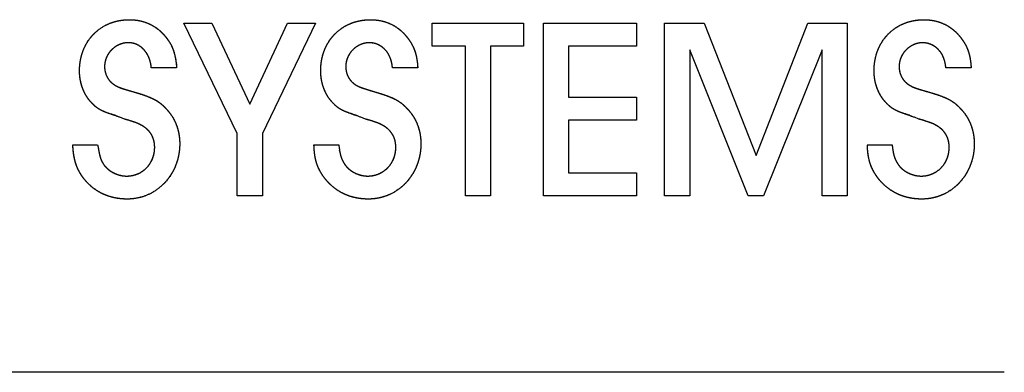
# Model space of a CAD drawing. Extents: x 214 to 2899, y -429 to 1714.
# Tile 6 of 12: x 1031 to 1052, y 580 to 587. Entities that reach past the tile are written whole.
import ezdxf

# ---------------------------------------------------------------- set-up
doc = ezdxf.new("R2010")
doc.units = 0
doc.linetypes.add('Durchgehend', pattern=[0])
doc.layers.add('KF_PASSIO_SUB_12_FRONT', color=7, linetype='Durchgehend')

# ---------------------------------------------------------------- blocks, each defined once
blk = doc.blocks.new('KF_PASSIO_SUB_12_FRONT')
at = {"layer": 'KF_PASSIO_SUB_12_FRONT'}
for p, q in [((-188.743, -298.203), (-189.883, -295.849)), ((-189.883, -295.849), (-189.283, -295.849)), ((-189.883, -295.849), (-189.283, -295.849)), ((-188.743, -298.203), (-189.883, -295.849)), ((-189.283, -295.849), (-188.473, -297.574)), ((-189.283, -295.849), (-188.473, -297.574)), ((-188.473, -297.574), (-187.675, -295.849)), ((-188.473, -297.574), (-187.675, -295.849)), ((-187.074, -295.849), (-188.209, -298.203)), ((-187.074, -295.849), (-188.209, -298.203)), ((-187.675, -295.849), (-187.074, -295.849)), ((-187.675, -295.849), (-187.074, -295.849)), ((-184.586, -296.341), (-184.586, -295.849)), ((-184.586, -295.849), (-182.641, -295.849)), ((-184.586, -295.849), (-182.641, -295.849)), ((-184.586, -296.341), (-184.586, -295.849)), ((-182.641, -295.849), (-182.641, -296.341)), ((-182.641, -295.849), (-182.641, -296.341)), ((-182.211, -299.525), (-182.211, -295.849)), ((-182.211, -295.849), (-180.229, -295.849)), ((-182.211, -295.849), (-180.229, -295.849)), ((-182.211, -299.525), (-182.211, -295.849)), ((-180.229, -295.849), (-180.229, -296.341)), ((-180.229, -295.849), (-180.229, -296.341)), ((-179.629, -299.525), (-179.629, -295.849)), ((-179.629, -295.849), (-178.786, -295.849)), ((-179.629, -295.849), (-178.786, -295.849)), ((-179.629, -299.525), (-179.629, -295.849)), ((-178.786, -295.849), (-177.679, -298.666)), ((-178.786, -295.849), (-177.679, -298.666)), ((-177.679, -298.666), (-176.578, -295.849)), ((-177.679, -298.666), (-176.578, -295.849)), ((-176.578, -295.849), (-175.735, -295.849)), ((-176.578, -295.849), (-175.735, -295.849)), ((-175.735, -295.849), (-175.735, -299.525)), ((-175.735, -295.849), (-175.735, -299.525)), ((-183.875, -296.341), (-184.586, -296.341)), ((-183.875, -296.341), (-184.586, -296.341)), ((-183.875, -299.525), (-183.875, -296.341)), ((-183.875, -299.525), (-183.875, -296.341)), ((-182.641, -296.341), (-183.341, -296.341)), ((-183.341, -296.341), (-183.341, -299.525)), ((-183.341, -296.341), (-183.341, -299.525)), ((-182.641, -296.341), (-183.341, -296.341)), ((-180.229, -296.341), (-181.676, -296.341)), ((-181.676, -296.341), (-181.676, -297.426)), ((-181.676, -296.341), (-181.676, -297.426)), ((-180.229, -296.341), (-181.676, -296.341)), ((-177.844, -299.525), (-179.094, -296.423)), ((-179.094, -296.423), (-179.094, -299.525)), ((-179.094, -296.423), (-179.094, -299.525)), ((-177.844, -299.525), (-179.094, -296.423)), ((-176.269, -296.423), (-177.519, -299.525)), ((-176.269, -296.423), (-177.519, -299.525)), ((-176.269, -299.525), (-176.269, -296.423)), ((-176.269, -299.525), (-176.269, -296.423)), ((-190.037, -296.804), (-190.577, -296.804)), ((-190.037, -296.804), (-190.577, -296.804)), ((-184.894, -296.804), (-185.434, -296.804)), ((-184.894, -296.804), (-185.434, -296.804)), ((-173.091, -296.804), (-173.631, -296.804)), ((-173.091, -296.804), (-173.631, -296.804)), ((-181.676, -297.426), (-180.229, -297.426)), ((-181.676, -297.426), (-180.229, -297.426)), ((-180.229, -297.426), (-180.229, -297.916)), ((-180.229, -297.426), (-180.229, -297.916)), ((-191.15, -297.895), (-191.249, -297.856)), ((-191.15, -297.895), (-191.249, -297.856)), ((-186.007, -297.895), (-186.106, -297.856)), ((-186.007, -297.895), (-186.106, -297.856)), ((-180.229, -297.916), (-181.676, -297.916)), ((-181.676, -297.916), (-181.676, -299.035)), ((-181.676, -297.916), (-181.676, -299.035)), ((-180.229, -297.916), (-181.676, -297.916)), ((-174.204, -297.895), (-174.303, -297.856)), ((-174.204, -297.895), (-174.303, -297.856)), ((-188.743, -299.525), (-188.743, -298.203)), ((-188.743, -299.525), (-188.743, -298.203)), ((-188.209, -298.203), (-188.209, -299.525)), ((-188.209, -298.203), (-188.209, -299.525)), ((-192.252, -298.44), (-191.723, -298.44)), ((-192.252, -298.44), (-191.723, -298.44)), ((-187.108, -298.44), (-186.579, -298.44)), ((-187.108, -298.44), (-186.579, -298.44)), ((-175.306, -298.44), (-174.777, -298.44)), ((-175.306, -298.44), (-174.777, -298.44)), ((-181.676, -299.035), (-180.229, -299.035)), ((-181.676, -299.035), (-180.229, -299.035)), ((-180.229, -299.035), (-180.229, -299.525)), ((-180.229, -299.035), (-180.229, -299.525)), ((-188.209, -299.525), (-188.743, -299.525)), ((-188.209, -299.525), (-188.743, -299.525)), ((-183.341, -299.525), (-183.875, -299.525)), ((-183.341, -299.525), (-183.875, -299.525)), ((-180.229, -299.525), (-182.211, -299.525)), ((-180.229, -299.525), (-182.211, -299.525)), ((-179.094, -299.525), (-179.629, -299.525)), ((-179.094, -299.525), (-179.629, -299.525)), ((-177.519, -299.525), (-177.844, -299.525)), ((-177.519, -299.525), (-177.844, -299.525)), ((-175.735, -299.525), (-176.269, -299.525)), ((-175.735, -299.525), (-176.269, -299.525)), ((-172.385, -303.285), (-211.385, -303.285))]:
    blk.add_line(p, q, dxfattribs=at)
for points, knots in [([(-192.108, -296.864), (-192.108, -296.72), (-192.079, -296.526), (-191.99, -296.301), (-191.812, -296.078), (-191.595, -295.898), (-191.375, -295.808), (-191.186, -295.778), (-191.045, -295.778)], [0, 0, 0, 0, 0, 0.317891, 0.441026, 0.563126, 0.685632, 1, 1, 1, 1, 1]), ([(-192.108, -296.864), (-192.108, -296.723), (-192.08, -296.531), (-191.992, -296.304), (-191.813, -296.079), (-191.594, -295.897), (-191.371, -295.807), (-191.183, -295.778), (-191.045, -295.778)], [0, 0, 0, 0, 0, 0.316636, 0.440328, 0.563221, 0.686368, 1, 1, 1, 1, 1]), ([(-191.045, -295.778), (-190.961, -295.778), (-190.847, -295.789), (-190.708, -295.824), (-190.553, -295.897), (-190.408, -295.992), (-190.303, -296.095), (-190.232, -296.189), (-190.186, -296.264)], [0, 0, 0, 0, 0, 0.313244, 0.435978, 0.558461, 0.681959, 1, 1, 1, 1, 1]), ([(-191.045, -295.778), (-190.961, -295.778), (-190.847, -295.789), (-190.708, -295.824), (-190.552, -295.898), (-190.406, -295.994), (-190.302, -296.097), (-190.231, -296.19), (-190.186, -296.264)], [0, 0, 0, 0, 0, 0.313229, 0.436413, 0.559377, 0.683151, 1, 1, 1, 1, 1]), ([(-186.964, -296.864), (-186.964, -296.719), (-186.935, -296.526), (-186.847, -296.3), (-186.669, -296.078), (-186.452, -295.898), (-186.232, -295.808), (-186.043, -295.778), (-185.902, -295.778)], [0, 0, 0, 0, 0, 0.318009, 0.441145, 0.563225, 0.685699, 1, 1, 1, 1, 1]), ([(-186.964, -296.864), (-186.964, -296.723), (-186.936, -296.531), (-186.849, -296.304), (-186.67, -296.079), (-186.45, -295.896), (-186.228, -295.807), (-186.04, -295.778), (-185.902, -295.778)], [0, 0, 0, 0, 0, 0.31674, 0.440431, 0.563303, 0.686421, 1, 1, 1, 1, 1]), ([(-185.902, -295.778), (-185.818, -295.778), (-185.703, -295.789), (-185.564, -295.824), (-185.409, -295.898), (-185.264, -295.992), (-185.16, -296.095), (-185.089, -296.189), (-185.043, -296.264)], [0, 0, 0, 0, 0, 0.313547, 0.436348, 0.558845, 0.682301, 1, 1, 1, 1, 1]), ([(-185.902, -295.778), (-185.818, -295.778), (-185.704, -295.789), (-185.564, -295.824), (-185.408, -295.898), (-185.262, -295.994), (-185.158, -296.097), (-185.088, -296.191), (-185.043, -296.264)], [0, 0, 0, 0, 0, 0.313503, 0.436749, 0.559728, 0.683464, 1, 1, 1, 1, 1]), ([(-175.162, -296.864), (-175.162, -296.719), (-175.133, -296.526), (-175.045, -296.3), (-174.867, -296.078), (-174.65, -295.898), (-174.43, -295.808), (-174.241, -295.778), (-174.1, -295.778)], [0, 0, 0, 0, 0, 0.317976, 0.441103, 0.563179, 0.685656, 1, 1, 1, 1, 1]), ([(-175.162, -296.864), (-175.162, -296.723), (-175.134, -296.531), (-175.047, -296.304), (-174.868, -296.079), (-174.648, -295.896), (-174.426, -295.807), (-174.238, -295.778), (-174.1, -295.778)], [0, 0, 0, 0, 0, 0.316716, 0.440399, 0.563268, 0.686387, 1, 1, 1, 1, 1]), ([(-174.1, -295.778), (-174.015, -295.778), (-173.901, -295.789), (-173.762, -295.824), (-173.607, -295.898), (-173.461, -295.993), (-173.358, -296.095), (-173.286, -296.189), (-173.241, -296.264)], [0, 0, 0, 0, 0, 0.313681, 0.436495, 0.558986, 0.682416, 1, 1, 1, 1, 1]), ([(-174.1, -295.778), (-174.016, -295.778), (-173.902, -295.789), (-173.762, -295.824), (-173.605, -295.898), (-173.46, -295.994), (-173.356, -296.097), (-173.286, -296.191), (-173.241, -296.264)], [0, 0, 0, 0, 0, 0.313581, 0.436833, 0.559805, 0.683524, 1, 1, 1, 1, 1]), ([(-191.072, -296.269), (-191.134, -296.269), (-191.22, -296.285), (-191.322, -296.33), (-191.426, -296.417), (-191.513, -296.522), (-191.558, -296.626), (-191.574, -296.713), (-191.574, -296.776)], [0, 0, 0, 0, 0, 0.311708, 0.436261, 0.56097, 0.685908, 1, 1, 1, 1, 1]), ([(-191.072, -296.269), (-191.134, -296.269), (-191.219, -296.284), (-191.322, -296.33), (-191.427, -296.417), (-191.514, -296.523), (-191.559, -296.627), (-191.574, -296.714), (-191.574, -296.776)], [0, 0, 0, 0, 0, 0.31139, 0.436347, 0.561528, 0.686782, 1, 1, 1, 1, 1]), ([(-190.577, -296.804), (-190.583, -296.728), (-190.604, -296.628), (-190.653, -296.515), (-190.74, -296.406), (-190.838, -296.321), (-190.933, -296.28), (-191.014, -296.267), (-191.072, -296.269)], [0, 0, 0, 0, 0, 0.333192, 0.459125, 0.58142, 0.701401, 1, 1, 1, 1, 1]), ([(-190.577, -296.804), (-190.583, -296.731), (-190.603, -296.634), (-190.649, -296.521), (-190.735, -296.41), (-190.834, -296.323), (-190.932, -296.28), (-191.013, -296.268), (-191.072, -296.269)], [0, 0, 0, 0, 0, 0.328967, 0.455049, 0.5782, 0.699323, 1, 1, 1, 1, 1]), ([(-190.186, -296.264), (-190.164, -296.299), (-190.138, -296.349), (-190.111, -296.414), (-190.086, -296.498), (-190.063, -296.591), (-190.05, -296.675), (-190.042, -296.747), (-190.037, -296.804)], [0, 0, 0, 0, 0, 0.297881, 0.416471, 0.537191, 0.662164, 1, 1, 1, 1, 1]), ([(-190.186, -296.264), (-190.164, -296.301), (-190.138, -296.346), (-190.093, -296.462), (-190.071, -296.544), (-190.034, -296.749), (-190.037, -296.804)], [0, 0, 0, 0, 0, 0.351562, 0.508257, 1, 1, 1, 1, 1]), ([(-185.93, -296.269), (-185.991, -296.269), (-186.076, -296.285), (-186.178, -296.33), (-186.282, -296.417), (-186.369, -296.522), (-186.414, -296.626), (-186.43, -296.713), (-186.43, -296.776)], [0, 0, 0, 0, 0, 0.311428, 0.435984, 0.560744, 0.685755, 1, 1, 1, 1, 1]), ([(-185.93, -296.269), (-185.991, -296.269), (-186.076, -296.284), (-186.178, -296.33), (-186.283, -296.417), (-186.37, -296.523), (-186.415, -296.628), (-186.43, -296.714), (-186.43, -296.776)], [0, 0, 0, 0, 0, 0.31116, 0.436121, 0.561347, 0.686662, 1, 1, 1, 1, 1]), ([(-185.434, -296.804), (-185.44, -296.728), (-185.46, -296.63), (-185.507, -296.517), (-185.593, -296.409), (-185.691, -296.325), (-185.788, -296.283), (-185.869, -296.269), (-185.93, -296.269)], [0, 0, 0, 0, 0, 0.331443, 0.456725, 0.578647, 0.698738, 1, 1, 1, 1, 1]), ([(-185.434, -296.804), (-185.439, -296.731), (-185.459, -296.635), (-185.504, -296.522), (-185.59, -296.412), (-185.689, -296.325), (-185.787, -296.282), (-185.869, -296.269), (-185.93, -296.269)], [0, 0, 0, 0, 0, 0.327903, 0.453465, 0.576262, 0.697391, 1, 1, 1, 1, 1]), ([(-185.043, -296.264), (-185.021, -296.3), (-184.994, -296.35), (-184.966, -296.415), (-184.939, -296.499), (-184.917, -296.592), (-184.904, -296.676), (-184.897, -296.748), (-184.894, -296.804)], [0, 0, 0, 0, 0, 0.299623, 0.418583, 0.539371, 0.664081, 1, 1, 1, 1, 1]), ([(-185.043, -296.264), (-185.021, -296.3), (-184.994, -296.35), (-184.965, -296.416), (-184.928, -296.533), (-184.912, -296.622), (-184.904, -296.682), (-184.894, -296.804)], [0, 0, 0, 0, 0, 0.326503, 0.456539, 0.588498, 1, 1, 1, 1, 1]), ([(-174.127, -296.269), (-174.189, -296.269), (-174.274, -296.285), (-174.376, -296.33), (-174.48, -296.417), (-174.567, -296.522), (-174.612, -296.626), (-174.628, -296.713), (-174.628, -296.776)], [0, 0, 0, 0, 0, 0.311526, 0.43609, 0.560842, 0.685831, 1, 1, 1, 1, 1]), ([(-174.127, -296.269), (-174.188, -296.269), (-174.273, -296.285), (-174.376, -296.33), (-174.481, -296.418), (-174.568, -296.523), (-174.612, -296.628), (-174.628, -296.714), (-174.628, -296.776)], [0, 0, 0, 0, 0, 0.311244, 0.436213, 0.561432, 0.686729, 1, 1, 1, 1, 1]), ([(-173.631, -296.804), (-173.637, -296.729), (-173.657, -296.631), (-173.704, -296.518), (-173.789, -296.41), (-173.887, -296.326), (-173.983, -296.284), (-174.066, -296.269), (-174.127, -296.269)], [0, 0, 0, 0, 0, 0.330526, 0.455497, 0.577248, 0.697402, 1, 1, 1, 1, 1]), ([(-173.631, -296.804), (-173.637, -296.731), (-173.656, -296.635), (-173.701, -296.523), (-173.786, -296.413), (-173.885, -296.326), (-173.983, -296.283), (-174.066, -296.269), (-174.127, -296.269)], [0, 0, 0, 0, 0, 0.327361, 0.452647, 0.575249, 0.69637, 1, 1, 1, 1, 1]), ([(-173.241, -296.264), (-173.219, -296.299), (-173.192, -296.349), (-173.163, -296.414), (-173.137, -296.499), (-173.114, -296.591), (-173.102, -296.675), (-173.095, -296.747), (-173.091, -296.804)], [0, 0, 0, 0, 0, 0.299208, 0.41805, 0.538781, 0.663521, 1, 1, 1, 1, 1]), ([(-173.241, -296.264), (-173.219, -296.299), (-173.192, -296.349), (-173.163, -296.415), (-173.126, -296.532), (-173.109, -296.621), (-173.101, -296.681), (-173.091, -296.804)], [0, 0, 0, 0, 0, 0.325999, 0.455901, 0.587803, 1, 1, 1, 1, 1]), ([(-191.861, -297.537), (-191.897, -297.498), (-191.944, -297.438), (-191.996, -297.352), (-192.044, -297.238), (-192.083, -297.116), (-192.102, -297.01), (-192.108, -296.925), (-192.108, -296.864)], [0, 0, 0, 0, 0, 0.304373, 0.42793, 0.552816, 0.679084, 1, 1, 1, 1, 1]), ([(-191.861, -297.537), (-191.897, -297.497), (-191.945, -297.437), (-191.996, -297.351), (-192.045, -297.236), (-192.084, -297.114), (-192.102, -297.009), (-192.108, -296.925), (-192.108, -296.864)], [0, 0, 0, 0, 0, 0.305552, 0.42943, 0.554452, 0.680603, 1, 1, 1, 1, 1]), ([(-191.574, -296.776), (-191.574, -296.812), (-191.569, -296.863), (-191.554, -296.925), (-191.523, -296.995), (-191.484, -297.06), (-191.442, -297.106), (-191.405, -297.137), (-191.376, -297.156)], [0, 0, 0, 0, 0, 0.316413, 0.441361, 0.565599, 0.689501, 1, 1, 1, 1, 1]), ([(-191.574, -296.776), (-191.574, -296.812), (-191.569, -296.862), (-191.554, -296.925), (-191.523, -296.995), (-191.484, -297.06), (-191.442, -297.107), (-191.405, -297.137), (-191.376, -297.156)], [0, 0, 0, 0, 0, 0.316117, 0.441263, 0.565763, 0.689862, 1, 1, 1, 1, 1]), ([(-186.717, -297.537), (-186.754, -297.498), (-186.801, -297.437), (-186.852, -297.352), (-186.9, -297.238), (-186.939, -297.116), (-186.958, -297.01), (-186.964, -296.925), (-186.964, -296.864)], [0, 0, 0, 0, 0, 0.304355, 0.427884, 0.552746, 0.679006, 1, 1, 1, 1, 1]), ([(-186.717, -297.537), (-186.754, -297.497), (-186.801, -297.437), (-186.853, -297.351), (-186.901, -297.236), (-186.94, -297.114), (-186.958, -297.009), (-186.964, -296.925), (-186.964, -296.864)], [0, 0, 0, 0, 0, 0.305464, 0.429305, 0.554305, 0.68046, 1, 1, 1, 1, 1]), ([(-186.43, -296.776), (-186.43, -296.812), (-186.425, -296.862), (-186.41, -296.925), (-186.379, -296.995), (-186.34, -297.06), (-186.299, -297.106), (-186.261, -297.137), (-186.232, -297.156)], [0, 0, 0, 0, 0, 0.316474, 0.441496, 0.565808, 0.68975, 1, 1, 1, 1, 1]), ([(-186.43, -296.776), (-186.43, -296.812), (-186.425, -296.862), (-186.41, -296.924), (-186.379, -296.995), (-186.34, -297.06), (-186.298, -297.106), (-186.261, -297.137), (-186.232, -297.156)], [0, 0, 0, 0, 0, 0.316033, 0.441223, 0.565791, 0.689947, 1, 1, 1, 1, 1]), ([(-174.915, -297.537), (-174.952, -297.497), (-174.998, -297.437), (-175.05, -297.352), (-175.098, -297.238), (-175.138, -297.116), (-175.156, -297.01), (-175.162, -296.925), (-175.162, -296.864)], [0, 0, 0, 0, 0, 0.304696, 0.428271, 0.553119, 0.679314, 1, 1, 1, 1, 1]), ([(-174.915, -297.537), (-174.952, -297.497), (-174.999, -297.436), (-175.051, -297.35), (-175.099, -297.236), (-175.138, -297.114), (-175.156, -297.008), (-175.162, -296.925), (-175.162, -296.864)], [0, 0, 0, 0, 0, 0.30581, 0.429694, 0.554678, 0.680766, 1, 1, 1, 1, 1]), ([(-174.628, -296.776), (-174.628, -296.812), (-174.623, -296.863), (-174.608, -296.925), (-174.577, -296.995), (-174.538, -297.06), (-174.496, -297.106), (-174.459, -297.137), (-174.43, -297.156)], [0, 0, 0, 0, 0, 0.316433, 0.441405, 0.565667, 0.689583, 1, 1, 1, 1, 1]), ([(-174.628, -296.776), (-174.628, -296.812), (-174.623, -296.862), (-174.608, -296.925), (-174.577, -296.995), (-174.538, -297.06), (-174.496, -297.107), (-174.459, -297.137), (-174.43, -297.156)], [0, 0, 0, 0, 0, 0.316088, 0.441249, 0.565771, 0.689889, 1, 1, 1, 1, 1]), ([(-190.968, -297.31), (-190.868, -297.339), (-190.747, -297.376), (-190.621, -297.421), (-190.499, -297.481), (-190.403, -297.539), (-190.336, -297.595), (-190.287, -297.645), (-190.252, -297.685)], [0, 0, 0, 0, 0, 0.367403, 0.492979, 0.609547, 0.721262, 1, 1, 1, 1, 1]), ([(-190.968, -297.31), (-190.767, -297.37), (-190.675, -297.401), (-190.553, -297.45), (-190.411, -297.534), (-190.34, -297.591), (-190.289, -297.643), (-190.252, -297.685)], [0, 0, 0, 0, 0, 0.434893, 0.56417, 0.688682, 1, 1, 1, 1, 1]), ([(-185.825, -297.31), (-185.724, -297.339), (-185.604, -297.377), (-185.478, -297.422), (-185.355, -297.482), (-185.259, -297.54), (-185.192, -297.595), (-185.143, -297.645), (-185.108, -297.685)], [0, 0, 0, 0, 0, 0.367809, 0.493442, 0.60999, 0.72162, 1, 1, 1, 1, 1]), ([(-185.825, -297.31), (-185.622, -297.371), (-185.531, -297.402), (-185.409, -297.451), (-185.266, -297.535), (-185.196, -297.592), (-185.145, -297.643), (-185.108, -297.685)], [0, 0, 0, 0, 0, 0.435483, 0.564769, 0.689194, 1, 1, 1, 1, 1]), ([(-174.023, -297.31), (-173.922, -297.339), (-173.802, -297.376), (-173.675, -297.421), (-173.553, -297.482), (-173.457, -297.54), (-173.39, -297.595), (-173.341, -297.645), (-173.306, -297.685)], [0, 0, 0, 0, 0, 0.367792, 0.493461, 0.610062, 0.721734, 1, 1, 1, 1, 1]), ([(-174.023, -297.31), (-173.821, -297.37), (-173.729, -297.402), (-173.607, -297.45), (-173.464, -297.534), (-173.394, -297.591), (-173.343, -297.643), (-173.306, -297.685)], [0, 0, 0, 0, 0, 0.435469, 0.564796, 0.689264, 1, 1, 1, 1, 1]), ([(-191.249, -297.856), (-191.456, -297.787), (-191.543, -297.754), (-191.67, -297.703), (-191.759, -297.637), (-191.793, -297.607), (-191.861, -297.537)], [0, 0, 0, 0, 0, 0.497453, 0.629736, 1, 1, 1, 1, 1]), ([(-191.249, -297.856), (-191.473, -297.764), (-191.566, -297.776), (-191.792, -297.623), (-191.792, -297.602), (-191.861, -297.537)], [0, 0, 0, 0, 0, 0.58618, 1, 1, 1, 1, 1]), ([(-186.106, -297.856), (-186.313, -297.784), (-186.4, -297.751), (-186.526, -297.701), (-186.616, -297.637), (-186.649, -297.608), (-186.717, -297.537)], [0, 0, 0, 0, 0, 0.497951, 0.629852, 1, 1, 1, 1, 1]), ([(-186.106, -297.856), (-186.332, -297.761), (-186.425, -297.771), (-186.649, -297.623), (-186.65, -297.601), (-186.717, -297.537)], [0, 0, 0, 0, 0, 0.588121, 1, 1, 1, 1, 1]), ([(-174.303, -297.856), (-174.51, -297.786), (-174.596, -297.753), (-174.723, -297.702), (-174.814, -297.637), (-174.848, -297.607), (-174.915, -297.537)], [0, 0, 0, 0, 0, 0.496921, 0.629514, 1, 1, 1, 1, 1]), ([(-174.303, -297.856), (-174.528, -297.763), (-174.62, -297.774), (-174.847, -297.623), (-174.848, -297.601), (-174.915, -297.537)], [0, 0, 0, 0, 0, 0.587496, 1, 1, 1, 1, 1]), ([(-190.252, -297.685), (-190.209, -297.73), (-190.154, -297.798), (-190.095, -297.892), (-190.041, -298.017), (-189.998, -298.149), (-189.978, -298.263), (-189.971, -298.356), (-189.971, -298.424)], [0, 0, 0, 0, 0, 0.309204, 0.432504, 0.556295, 0.681184, 1, 1, 1, 1, 1]), ([(-190.252, -297.685), (-190.209, -297.73), (-190.154, -297.798), (-190.095, -297.893), (-190.04, -298.018), (-189.997, -298.15), (-189.978, -298.265), (-189.971, -298.357), (-189.971, -298.424)], [0, 0, 0, 0, 0, 0.309365, 0.432927, 0.556965, 0.681964, 1, 1, 1, 1, 1]), ([(-185.108, -297.685), (-185.065, -297.73), (-185.011, -297.798), (-184.952, -297.892), (-184.897, -298.017), (-184.854, -298.149), (-184.834, -298.263), (-184.828, -298.356), (-184.828, -298.424)], [0, 0, 0, 0, 0, 0.309141, 0.432428, 0.556218, 0.681116, 1, 1, 1, 1, 1]), ([(-185.108, -297.685), (-185.065, -297.73), (-185.011, -297.798), (-184.951, -297.893), (-184.897, -298.018), (-184.854, -298.15), (-184.834, -298.265), (-184.828, -298.357), (-184.828, -298.424)], [0, 0, 0, 0, 0, 0.3093, 0.432848, 0.556884, 0.681891, 1, 1, 1, 1, 1]), ([(-173.306, -297.685), (-173.263, -297.73), (-173.209, -297.798), (-173.15, -297.892), (-173.095, -298.017), (-173.052, -298.149), (-173.032, -298.263), (-173.025, -298.356), (-173.025, -298.424)], [0, 0, 0, 0, 0, 0.309278, 0.432596, 0.556392, 0.68127, 1, 1, 1, 1, 1]), ([(-173.306, -297.685), (-173.263, -297.73), (-173.209, -297.798), (-173.149, -297.893), (-173.095, -298.018), (-173.052, -298.15), (-173.032, -298.265), (-173.025, -298.357), (-173.025, -298.424)], [0, 0, 0, 0, 0, 0.309458, 0.43304, 0.557082, 0.682067, 1, 1, 1, 1, 1]), ([(-190.505, -298.496), (-190.505, -298.447), (-190.512, -298.382), (-190.533, -298.303), (-190.577, -298.216), (-190.634, -298.136), (-190.696, -298.08), (-190.753, -298.044), (-190.798, -298.021)], [0, 0, 0, 0, 0, 0.314136, 0.436541, 0.558511, 0.681575, 1, 1, 1, 1, 1]), ([(-190.505, -298.496), (-190.505, -298.447), (-190.512, -298.382), (-190.533, -298.302), (-190.578, -298.215), (-190.635, -298.135), (-190.697, -298.08), (-190.754, -298.043), (-190.798, -298.021)], [0, 0, 0, 0, 0, 0.314128, 0.437037, 0.559549, 0.682924, 1, 1, 1, 1, 1]), ([(-185.362, -298.496), (-185.362, -298.447), (-185.368, -298.382), (-185.389, -298.303), (-185.434, -298.216), (-185.491, -298.136), (-185.553, -298.081), (-185.609, -298.044), (-185.654, -298.021)], [0, 0, 0, 0, 0, 0.314146, 0.43661, 0.558648, 0.681752, 1, 1, 1, 1, 1]), ([(-185.362, -298.496), (-185.362, -298.447), (-185.368, -298.382), (-185.389, -298.303), (-185.434, -298.215), (-185.492, -298.135), (-185.554, -298.08), (-185.61, -298.043), (-185.654, -298.021)], [0, 0, 0, 0, 0, 0.314059, 0.437011, 0.559584, 0.683006, 1, 1, 1, 1, 1]), ([(-173.56, -298.496), (-173.56, -298.447), (-173.566, -298.381), (-173.587, -298.302), (-173.631, -298.216), (-173.688, -298.136), (-173.75, -298.08), (-173.807, -298.044), (-173.851, -298.021)], [0, 0, 0, 0, 0, 0.314296, 0.43673, 0.558705, 0.681745, 1, 1, 1, 1, 1]), ([(-173.56, -298.496), (-173.56, -298.447), (-173.566, -298.382), (-173.587, -298.302), (-173.632, -298.215), (-173.689, -298.135), (-173.751, -298.08), (-173.808, -298.043), (-173.851, -298.021)], [0, 0, 0, 0, 0, 0.314257, 0.437191, 0.559706, 0.683061, 1, 1, 1, 1, 1]), ([(-192.02, -299.157), (-192.056, -299.108), (-192.101, -299.041), (-192.147, -298.955), (-192.188, -298.844), (-192.222, -298.722), (-192.239, -298.611), (-192.247, -298.515), (-192.252, -298.44)], [0, 0, 0, 0, 0, 0.305236, 0.423937, 0.54357, 0.666803, 1, 1, 1, 1, 1]), ([(-192.02, -299.157), (-192.056, -299.108), (-192.101, -299.042), (-192.148, -298.954), (-192.19, -298.841), (-192.224, -298.718), (-192.24, -298.608), (-192.248, -298.513), (-192.252, -298.44)], [0, 0, 0, 0, 0, 0.305742, 0.425259, 0.545693, 0.669326, 1, 1, 1, 1, 1]), ([(-191.723, -298.44), (-191.701, -298.55), (-191.693, -298.598), (-191.68, -298.662), (-191.657, -298.739), (-191.641, -298.779), (-191.625, -298.809), (-191.612, -298.831)], [0, 0, 0, 0, 0, 0.444257, 0.572999, 0.696127, 1, 1, 1, 1, 1]), ([(-191.1, -299.107), (-191.023, -299.106), (-190.92, -299.089), (-190.797, -299.037), (-190.675, -298.934), (-190.574, -298.809), (-190.523, -298.682), (-190.506, -298.575), (-190.505, -298.496)], [0, 0, 0, 0, 0, 0.312439, 0.435532, 0.558587, 0.682545, 1, 1, 1, 1, 1]), ([(-191.1, -299.107), (-191.024, -299.107), (-190.921, -299.089), (-190.798, -299.037), (-190.675, -298.934), (-190.573, -298.807), (-190.522, -298.68), (-190.506, -298.574), (-190.505, -298.496)], [0, 0, 0, 0, 0, 0.312017, 0.435683, 0.559408, 0.683806, 1, 1, 1, 1, 1]), ([(-189.971, -298.424), (-189.972, -298.575), (-190.005, -298.78), (-190.102, -299.022), (-190.293, -299.264), (-190.523, -299.462), (-190.753, -299.563), (-190.947, -299.597), (-191.089, -299.597)], [0, 0, 0, 0, 0, 0.318489, 0.443017, 0.566457, 0.689547, 1, 1, 1, 1, 1]), ([(-189.971, -298.424), (-189.972, -298.572), (-190.003, -298.775), (-190.099, -299.018), (-190.291, -299.263), (-190.523, -299.462), (-190.754, -299.564), (-190.948, -299.597), (-191.089, -299.597)], [0, 0, 0, 0, 0, 0.317095, 0.441992, 0.566055, 0.689721, 1, 1, 1, 1, 1]), ([(-186.877, -299.157), (-186.914, -299.108), (-186.96, -299.04), (-187.007, -298.954), (-187.05, -298.842), (-187.083, -298.72), (-187.099, -298.61), (-187.106, -298.515), (-187.108, -298.44)], [0, 0, 0, 0, 0, 0.306947, 0.425978, 0.545631, 0.668568, 1, 1, 1, 1, 1]), ([(-186.877, -299.157), (-186.914, -299.108), (-186.96, -299.04), (-187.008, -298.952), (-187.051, -298.839), (-187.084, -298.716), (-187.1, -298.606), (-187.106, -298.513), (-187.108, -298.44)], [0, 0, 0, 0, 0, 0.307731, 0.427537, 0.547913, 0.671173, 1, 1, 1, 1, 1]), ([(-186.579, -298.44), (-186.565, -298.549), (-186.557, -298.597), (-186.544, -298.66), (-186.518, -298.737), (-186.5, -298.778), (-186.483, -298.809), (-186.469, -298.831)], [0, 0, 0, 0, 0, 0.43976, 0.56853, 0.69234, 1, 1, 1, 1, 1]), ([(-186.579, -298.44), (-186.564, -298.542), (-186.567, -298.556), (-186.532, -298.732), (-186.497, -298.78), (-186.469, -298.831)], [0, 0, 0, 0, 0, 0.514616, 1, 1, 1, 1, 1]), ([(-185.958, -299.107), (-185.881, -299.106), (-185.777, -299.089), (-185.654, -299.036), (-185.532, -298.934), (-185.431, -298.808), (-185.38, -298.682), (-185.362, -298.575), (-185.362, -298.496)], [0, 0, 0, 0, 0, 0.312665, 0.435797, 0.558856, 0.682777, 1, 1, 1, 1, 1]), ([(-185.958, -299.107), (-185.882, -299.106), (-185.778, -299.089), (-185.655, -299.037), (-185.531, -298.933), (-185.43, -298.807), (-185.379, -298.68), (-185.362, -298.574), (-185.362, -298.496)], [0, 0, 0, 0, 0, 0.31219, 0.435886, 0.559612, 0.683982, 1, 1, 1, 1, 1]), ([(-184.828, -298.424), (-184.828, -298.575), (-184.861, -298.78), (-184.958, -299.023), (-185.149, -299.265), (-185.379, -299.462), (-185.609, -299.563), (-185.803, -299.597), (-185.946, -299.597)], [0, 0, 0, 0, 0, 0.318488, 0.442987, 0.566394, 0.689464, 1, 1, 1, 1, 1]), ([(-184.828, -298.424), (-184.828, -298.572), (-184.86, -298.775), (-184.956, -299.019), (-185.147, -299.263), (-185.379, -299.463), (-185.611, -299.564), (-185.805, -299.597), (-185.946, -299.597)], [0, 0, 0, 0, 0, 0.317102, 0.441977, 0.566012, 0.689661, 1, 1, 1, 1, 1]), ([(-175.074, -299.157), (-175.111, -299.107), (-175.156, -299.04), (-175.204, -298.953), (-175.246, -298.841), (-175.28, -298.72), (-175.296, -298.61), (-175.303, -298.515), (-175.306, -298.44)], [0, 0, 0, 0, 0, 0.306955, 0.426032, 0.545733, 0.668694, 1, 1, 1, 1, 1]), ([(-175.074, -299.157), (-175.111, -299.108), (-175.157, -299.04), (-175.205, -298.952), (-175.248, -298.838), (-175.281, -298.715), (-175.297, -298.606), (-175.303, -298.512), (-175.306, -298.44)], [0, 0, 0, 0, 0, 0.307976, 0.427901, 0.54836, 0.671622, 1, 1, 1, 1, 1]), ([(-174.777, -298.44), (-174.764, -298.548), (-174.756, -298.595), (-174.743, -298.659), (-174.717, -298.736), (-174.698, -298.777), (-174.681, -298.808), (-174.667, -298.831)], [0, 0, 0, 0, 0, 0.438316, 0.567315, 0.691462, 1, 1, 1, 1, 1]), ([(-174.777, -298.44), (-174.763, -298.54), (-174.766, -298.554), (-174.731, -298.732), (-174.695, -298.779), (-174.667, -298.831)], [0, 0, 0, 0, 0, 0.512965, 1, 1, 1, 1, 1]), ([(-174.155, -299.107), (-174.078, -299.107), (-173.974, -299.089), (-173.851, -299.037), (-173.729, -298.935), (-173.628, -298.809), (-173.577, -298.683), (-173.56, -298.575), (-173.56, -298.496)], [0, 0, 0, 0, 0, 0.312546, 0.435618, 0.558633, 0.682551, 1, 1, 1, 1, 1]), ([(-174.155, -299.107), (-174.079, -299.107), (-173.975, -299.09), (-173.852, -299.038), (-173.729, -298.934), (-173.627, -298.807), (-173.576, -298.68), (-173.56, -298.574), (-173.56, -298.496)], [0, 0, 0, 0, 0, 0.312116, 0.435763, 0.55945, 0.683811, 1, 1, 1, 1, 1]), ([(-173.025, -298.424), (-173.025, -298.575), (-173.058, -298.781), (-173.155, -299.024), (-173.346, -299.266), (-173.576, -299.463), (-173.806, -299.564), (-174.001, -299.597), (-174.144, -299.597)], [0, 0, 0, 0, 0, 0.31856, 0.443035, 0.566402, 0.689441, 1, 1, 1, 1, 1]), ([(-173.025, -298.424), (-173.025, -298.572), (-173.057, -298.776), (-173.152, -299.019), (-173.344, -299.264), (-173.576, -299.464), (-173.808, -299.565), (-174.003, -299.597), (-174.144, -299.597)], [0, 0, 0, 0, 0, 0.317152, 0.442002, 0.566003, 0.689625, 1, 1, 1, 1, 1]), ([(-191.612, -298.831), (-191.59, -298.869), (-191.55, -298.919), (-191.489, -298.976), (-191.401, -299.031), (-191.304, -299.077), (-191.218, -299.099), (-191.149, -299.107), (-191.1, -299.107)], [0, 0, 0, 0, 0, 0.305309, 0.429738, 0.555406, 0.681954, 1, 1, 1, 1, 1]), ([(-191.612, -298.831), (-191.59, -298.87), (-191.55, -298.92), (-191.488, -298.977), (-191.399, -299.032), (-191.302, -299.077), (-191.217, -299.099), (-191.148, -299.107), (-191.1, -299.107)], [0, 0, 0, 0, 0, 0.306266, 0.43099, 0.556797, 0.683261, 1, 1, 1, 1, 1]), ([(-186.469, -298.831), (-186.446, -298.869), (-186.407, -298.919), (-186.346, -298.976), (-186.258, -299.032), (-186.161, -299.077), (-186.075, -299.099), (-186.006, -299.107), (-185.958, -299.107)], [0, 0, 0, 0, 0, 0.305558, 0.430063, 0.555771, 0.682303, 1, 1, 1, 1, 1]), ([(-186.469, -298.831), (-186.446, -298.87), (-186.407, -298.92), (-186.345, -298.977), (-186.256, -299.032), (-186.159, -299.077), (-186.074, -299.099), (-186.006, -299.107), (-185.958, -299.107)], [0, 0, 0, 0, 0, 0.306425, 0.431203, 0.557043, 0.6835, 1, 1, 1, 1, 1]), ([(-174.667, -298.831), (-174.644, -298.869), (-174.605, -298.919), (-174.544, -298.976), (-174.455, -299.031), (-174.358, -299.077), (-174.272, -299.099), (-174.204, -299.107), (-174.155, -299.107)], [0, 0, 0, 0, 0, 0.305387, 0.429825, 0.555484, 0.68201, 1, 1, 1, 1, 1]), ([(-174.667, -298.831), (-174.644, -298.869), (-174.605, -298.92), (-174.543, -298.977), (-174.454, -299.032), (-174.357, -299.077), (-174.271, -299.099), (-174.203, -299.107), (-174.155, -299.107)], [0, 0, 0, 0, 0, 0.306382, 0.431126, 0.55693, 0.683367, 1, 1, 1, 1, 1]), ([(-191.089, -299.597), (-191.179, -299.597), (-191.301, -299.587), (-191.45, -299.555), (-191.618, -299.486), (-191.774, -299.4), (-191.888, -299.308), (-191.968, -299.223), (-192.02, -299.157)], [0, 0, 0, 0, 0, 0.318552, 0.44282, 0.566026, 0.68907, 1, 1, 1, 1, 1]), ([(-191.089, -299.597), (-191.178, -299.597), (-191.298, -299.587), (-191.447, -299.556), (-191.616, -299.488), (-191.773, -299.401), (-191.888, -299.308), (-191.968, -299.223), (-192.02, -299.157)], [0, 0, 0, 0, 0, 0.3172, 0.441606, 0.565175, 0.68863, 1, 1, 1, 1, 1]), ([(-185.946, -299.597), (-186.036, -299.597), (-186.158, -299.587), (-186.307, -299.555), (-186.475, -299.486), (-186.631, -299.4), (-186.745, -299.308), (-186.824, -299.223), (-186.877, -299.157)], [0, 0, 0, 0, 0, 0.318613, 0.44291, 0.566133, 0.689177, 1, 1, 1, 1, 1]), ([(-185.946, -299.597), (-186.035, -299.597), (-186.155, -299.587), (-186.304, -299.556), (-186.473, -299.487), (-186.63, -299.401), (-186.745, -299.308), (-186.825, -299.223), (-186.877, -299.157)], [0, 0, 0, 0, 0, 0.31725, 0.441683, 0.565271, 0.688727, 1, 1, 1, 1, 1]), ([(-174.144, -299.597), (-174.234, -299.597), (-174.356, -299.587), (-174.505, -299.554), (-174.673, -299.486), (-174.829, -299.399), (-174.943, -299.307), (-175.022, -299.223), (-175.074, -299.157)], [0, 0, 0, 0, 0, 0.318854, 0.443215, 0.566465, 0.689483, 1, 1, 1, 1, 1]), ([(-174.144, -299.597), (-174.232, -299.597), (-174.353, -299.587), (-174.502, -299.555), (-174.67, -299.487), (-174.828, -299.4), (-174.942, -299.307), (-175.022, -299.223), (-175.074, -299.157)], [0, 0, 0, 0, 0, 0.317403, 0.441884, 0.565497, 0.688941, 1, 1, 1, 1, 1])]:
    blk.add_open_spline(points, degree=4, knots=knots, dxfattribs=at)
for points, degree in [([(-191.376, -297.156), (-191.31, -297.203), (-191.239, -297.233), (-191.124, -297.268), (-190.968, -297.31)], 4), ([(-191.376, -297.156), (-191.307, -297.206), (-191.229, -297.236), (-191.114, -297.27), (-190.968, -297.31)], 4), ([(-186.232, -297.156), (-186.168, -297.2), (-186.097, -297.226), (-185.98, -297.264), (-185.825, -297.31)], 4), ([(-186.232, -297.156), (-186.165, -297.203), (-186.088, -297.23), (-185.969, -297.268), (-185.825, -297.31)], 4), ([(-174.43, -297.156), (-174.364, -297.203), (-174.293, -297.233), (-174.178, -297.268), (-174.023, -297.31)], 4), ([(-174.43, -297.156), (-174.361, -297.206), (-174.283, -297.237), (-174.168, -297.27), (-174.023, -297.31)], 4), ([(-191.051, -297.922), (-191.097, -297.91), (-191.15, -297.895)], 2), ([(-191.051, -297.922), (-191.099, -297.91), (-191.15, -297.895)], 2), ([(-190.798, -298.021), (-190.862, -297.987), (-190.89, -297.974), (-190.948, -297.957), (-191.051, -297.922)], 4), ([(-190.798, -298.021), (-190.875, -297.981), (-190.871, -297.982), (-191.051, -297.922)], 3), ([(-185.908, -297.922), (-185.953, -297.911), (-186.007, -297.895)], 2), ([(-185.908, -297.922), (-185.955, -297.91), (-186.007, -297.895)], 2), ([(-185.654, -298.021), (-185.719, -297.986), (-185.747, -297.974), (-185.805, -297.956), (-185.908, -297.922)], 4), ([(-185.654, -298.021), (-185.717, -297.987), (-185.75, -297.973), (-185.806, -297.956), (-185.908, -297.922)], 4), ([(-174.105, -297.922), (-174.15, -297.91), (-174.204, -297.895)], 2), ([(-174.105, -297.922), (-174.152, -297.91), (-174.204, -297.895)], 2), ([(-173.851, -298.021), (-173.915, -297.987), (-173.944, -297.976), (-174, -297.959), (-174.105, -297.922)], 4), ([(-173.851, -298.021), (-173.926, -297.982), (-173.924, -297.984), (-174.105, -297.922)], 3), ([(-191.723, -298.44), (-191.689, -298.62), (-191.683, -298.674), (-191.655, -298.76), (-191.612, -298.831)], 4)]:
    blk.add_open_spline(points, degree=degree, dxfattribs=at)

msp = doc.modelspace()

# ---------------------------------------------------------------- block references
at = {"layer": 'KF_PASSIO_SUB_12_FRONT'}
msp.add_blockref('KF_PASSIO_SUB_12_FRONT', (1224.768, 883.127), dxfattribs=at)

doc.saveas('drawing.dxf')
